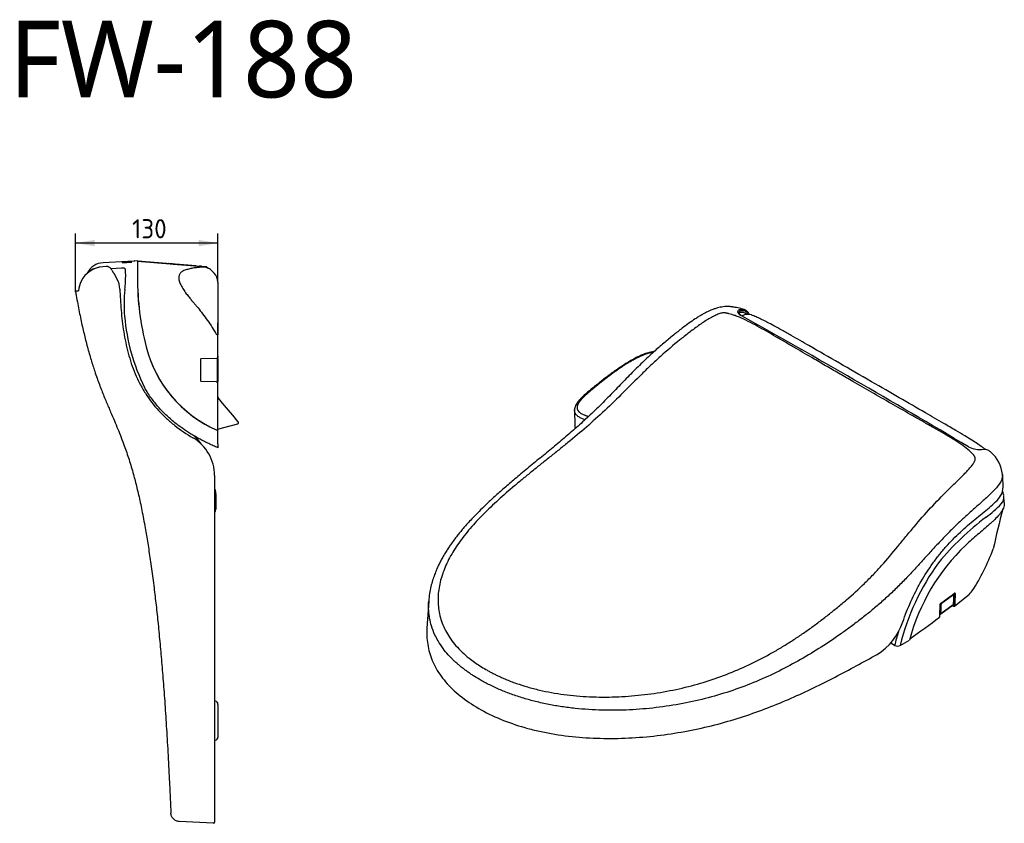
# Model space of a CAD drawing. Header units: millimetres. Extents: x 45 to 798, y 122 to 490.
# Tile 2 of 2: x 348 to 798, y 123 to 490. Entities that reach past the tile are written whole.
import ezdxf
from ezdxf.enums import TextEntityAlignment as Align

# ---------------------------------------------------------------- set-up
doc = ezdxf.new("R2010")
doc.units = ezdxf.units.MM
for name, color, linetype in [('A0138-0001-HK-FW', 7, 'Continuous'), ('A0138-0004-HK-FW', 7, 'Continuous'), ('A0138-0006-HK-FW', 7, 'Continuous'), ('A0138-0043-HK-FW', 7, 'Continuous'), ('A0138-0044-HK-FW', 7, 'Continuous'), ('A0138-0044HK-FW_', 7, 'Continuous'), ('A0138-0047-HK-FW', 7, 'Continuous'), ('A0138-0060-HK-FW', 7, 'Continuous'), ('G0138-0002-HK-FW', 7, 'Continuous'), ('預設設定', 7, 'Continuous')]:
    doc.layers.add(name, color=color, linetype=linetype)
doc.styles.add('SEACAD_Solid_Edge_ISO', font='seiso.ttf')
doc.dimstyles.new('ISO_(mm)', dxfattribs={"dimtxt": 17.5, "dimasz": 17.5, "dimexe": 8.75, "dimexo": 0, "dimgap": 4.375, "dimtad": 1, "dimdec": 0, "dimtxsty": 'SEACAD_Solid_Edge_ISO', "dimblk1": '_SE_FILLED', "dimblk2": '_SE_FILLED', "dimsah": 1, "dimcen": 8.75, "dimadec": 0, "dimazin": 0, "dimtfac": 0.5, "dimtmove": 0, "dimatfit": 3, "dimfxl": 1, "dimarcsym": 0})

# ---------------------------------------------------------------- blocks, each defined once
blk = doc.blocks.new('DMBLK8')
at = {"layer": '預設設定', "linetype": 'Continuous'}
for points in [[(379.68, 46.41), (362.18, 43.49), (379.68, 40.57)], [(474.68, 46.41), (474.68, 40.57), (492.18, 43.49)]]:
    blk.add_hatch(color=7, dxfattribs=at).paths.add_polyline_path(points)
at = {"layer": '預設設定', "color": 7, "linetype": 'Continuous'}
for p, q in [((362.18, -1.08), (362.18, 52.24)), ((492.18, 7.81), (492.18, 52.24)), ((492.18, 43.49), (362.18, 43.49))]:
    blk.add_line(p, q, dxfattribs=at)
at = {"layer": '預設設定', "color": 7, "linetype": 'Continuous', "style": 'SEACAD_Solid_Edge_ISO'}
blk.add_text('130', height=17.5, dxfattribs=at).set_placement((413.86, 65.36), align=Align.TOP_LEFT)
blk = doc.blocks.new('_SE_FILLED')
at = {"color": 0}
blk.add_line((0, 0), (-1, 0), dxfattribs=at)
blk.add_solid([(0, 0), (-1, -0.1665), (-1, 0.1665), (0, 0)], dxfattribs=at)
blk = doc.blocks.new('塊2')
at = {"layer": 'A0138-0001-HK-FW', "color": 7, "linetype": 'Continuous'}
for p, q in [((482.377, 21.518), (482.377, 21.52)), ((492.177, 3.189), (492.177, 2.403)), ((492.183, 7.813), (492.183, -40.477)), ((492.177, -59.445), (492.177, -61.204))]:
    blk.add_line(p, q, dxfattribs=at)
at = {"layer": 'A0138-0004-HK-FW', "color": 7, "linetype": 'Continuous'}
for p, q in [((472.386, 22.642), (418.696, 26.988)), ((418.696, 26.988), (482.18, 21.849)), ((451.203, 24.357), (475.395, 22.398)), ((469.822, 22.849), (469.565, 22.87)), ((475.897, 22.358), (475.395, 22.398)), ((476.924, 22.275), (475.897, 22.358)), ((482.18, 21.849), (477.436, 22.233)), ((479.469, 22.067), (479.464, 22.069)), ((481.069, 21.535), (481.214, 21.536)), ((481.214, 21.536), (481.643, 21.537)), ((481.643, 21.537), (482.18, 21.539)), ((482.18, 21.538), (482.18, 21.822)), ((482.18, 21.539), (482.18, 21.391)), ((482.18, 21.391), (482.18, 21.019)), ((492.177, -61.176), (492.177, -40.488)), ((476.681, -82.639), (476.681, -62.233)), ((476.976, -61.934), (491.195, -61.685)), ((491.685, -61.677), (491.195, -61.685)), ((491.702, -82.896), (491.702, -61.976)), ((492.177, -61.976), (491.702, -61.976)), ((492.177, -61.976), (492.177, -61.175)), ((492.177, -61.976), (492.177, -82.896)), ((490.715, -83.178), (476.976, -82.939)), ((488.883, -83.138), (488.657, -83.142)), ((490.715, -83.178), (491.684, -83.195)), ((491.702, -82.896), (492.177, -82.896)), ((492.177, -83.697), (492.177, -82.896)), ((492.177, -127.733), (492.177, -83.697)), ((496.44, -102.81), (492.645, -98.287)), ((488.105, -125.923), (488.1, -125.923)), ((492.26, -126.403), (494.279, -125.862)), ((494.279, -125.862), (497.535, -124.989)), ((497.535, -124.989), (510.295, -121.57)), ((492.168, -127.79), (492.177, -127.794)), ((492.177, -127.842), (492.177, -127.794)), ((1165.046, -288.298), (1177.681, -278.269)), ((1151.61, -297.639), (1152.075, -286.498)), ((1163.105, -287.542), (1164.317, -288.242)), ((1163.23, -287.452), (1164.216, -288.021))]:
    blk.add_line(p, q, dxfattribs=at)
for centre, radius, start, end in [((478.758, 10.577), 10.909, 46.963603, 69.079026), ((369.701, -105.43), 170.129, 45.60118, 46.781175), ((675.13, 12.042), 256.434, 179.999977, 194.30594), ((480.695, 7.904), 11.489, 359.548415, 45.569589), ((536.816, -23.229), 113.693, 194.305982, 246.060378), ((476.981, -62.233), 0.3, 91, 180), ((488.944, -50.567), 11.166, 268.527318, 269.741799), ((491.676, -61.175), 0.502, 270.999958, 359.917938), ((476.981, -82.639), 0.3, 180, 269), ((491.676, -83.697), 0.502, 0, 89), ((494.177, -97.002), 1.999, 180, 220), ((536.816, -23.229), 113.693, 246.060418, 246.875244), ((492.024, -127.844), 0.153, 0.729915, 20.673342), ((491.801, -124.8), 1.667, 283.190986, 285.96342), ((1869.621, -378.067), 684.028, 164.853961, 168.013107), ((1012.25, -165.716), 200.95, 327.297621, 339.526616), ((229.538, 989.627), 1574.359, 305.886383, 306.460548), ((259.642, 951.727), 1525.896, 305.812407, 306.404845), ((2554.02, -329.666), 1390.075, 177.814215, 178.275583), ((2546.042, -328.771), 1381.32, 177.837051, 178.300165), ((1167.866, -265.697), 15.953, 307.437348, 327.028074), ((2608.709, -353.64), 1458.278, 177.367928, 177.805808), ((1153.412, -286.798), 1.447, 129.353839, 175.0454), ((1153.033, -286.608), 0.96, 131.711031, 173.556546), ((1164.897, -287.344), 0.588, 236.700992, 283.329248), ((1164.927, -287.224), 0.7, 278.737896, 305.176562), ((-529.387, 1985.879), 2835.992, 305.671486, 306.343127), ((1150.677, -297.698), 0.916, 306.492629, 4.105517)]:
    blk.add_arc(centre, radius, start, end, dxfattribs=at)
for centre, major_axis, ratio, start_param, end_param in [((491.676, -61.977), (-0.009, -0.3), 0.0873146, 1.5758138, 3.1456967), ((491.676, -82.895), (-0.009, 0.3), 0.0873146, 3.1374886, 4.7073715), ((486.101, -111.485), (257.675, -307.086), 0.033668, 1.5149527, 1.5707963), ((1165.311, -276.437), (-0.501, 0.019), 0.6207503, 0.8087781, 2.5018384), ((1164.846, -276.18), (-0.298, 0.403), 0.6433748, 3.1221487, 3.8012087), ((1151.578, -286.477), (-0.501, 0.023), 0.5872895, 2.4951872, 3.1426627), ((1152.103, -285.483), (-0.294, 0.406), 0.638003, 3.1309487, 3.826399), ((1151.106, -297.618), (-0.501, 0.019), 0.5824907, 2.5010776, 3.1361363)]:
    blk.add_ellipse(centre, major_axis=major_axis, ratio=ratio, start_param=start_param, end_param=end_param, dxfattribs=at)
for points, knots in [([(451.203, 24.356), (451.032, 24.37), (450.778, 24.391), (450.44, 24.418), (450.11, 24.445), (449.783, 24.472), (449.464, 24.497), (448.705, 24.559), (447.859, 24.627), (447.186, 24.682), (446.894, 24.705), (446.674, 24.723), (446.642, 24.726), (446.621, 24.727)], [0, 0, 0, 0, 0.0776617, 0.1159223, 0.153747, 0.2281355, 0.2648111, 0.3012005, 0.5834038, 0.6873266, 0.790865, 0.8681716, 1, 1, 1, 1]), ([(481.061, 21.535), (480.279, 21.53), (478.351, 21.493), (475.134, 21.329), (471.313, 20.943), (468.143, 20.363), (465.654, 19.752), (463.814, 19.245), (462.007, 18.705), (460.566, 18.137), (459.488, 17.512), (458.727, 16.932), (458.019, 16.209), (457.385, 15.319), (456.872, 14.255), (456.528, 13.014), (456.402, 11.589), (456.544, 9.98), (457.01, 8.183), (457.797, 6.227), (458.825, 4.182), (460.426, 1.42), (462.689, -1.945), (465.255, -5.34), (467.64, -8.24), (469.877, -10.844), (471.971, -13.283), (474.691, -16.541), (478.194, -20.97), (482.758, -27.119), (487.052, -33.52), (489.684, -37.937), (490.979, -40.275)], [0, 0, 0, 0, 0.0428809, 0.1066889, 0.1704968, 0.2343048, 0.2662087, 0.2981127, 0.3300167, 0.3619206, 0.3778726, 0.3938246, 0.4097766, 0.4257286, 0.4416806, 0.4576325, 0.4735845, 0.4895365, 0.5054885, 0.5214405, 0.5373925, 0.5533444, 0.5852484, 0.6171524, 0.6490563, 0.6809603, 0.7128643, 0.7447683, 0.8085762, 0.8723841, 0.9361921, 1, 1, 1, 1]), ([(476.924, 22.275), (476.986, 22.27), (477.108, 22.26), (477.287, 22.245), (477.461, 22.231), (477.629, 22.218), (477.792, 22.204), (478.056, 22.183), (478.4, 22.155), (478.777, 22.125), (479.08, 22.1), (479.228, 22.088), (479.287, 22.083), (479.288, 22.083)], [0, 0, 0, 0, 0.0565951, 0.112603, 0.1681741, 0.2234625, 0.2786246, 0.3338175, 0.5008197, 0.6670877, 0.8324811, 0.9985481, 1, 1, 1, 1]), ([(482.18, 21.019), (482.18, 20.997), (482.234, 20.958), (482.409, 20.868), (482.528, 20.815), (482.654, 20.767)], [0, 0, 0, 0, 0.5, 0.5, 1, 1, 1, 1]), ([(492.157, -40.521), (492.158, -39.422), (492.16, -37.575), (492.162, -34.945), (492.165, -32.805), (492.167, -31.002), (492.168, -30.026), (492.169, -29.453)], [0, 0, 0, 0, 0.2500159, 0.4994538, 0.6666452, 0.8336118, 1, 1, 1, 1]), ([(510.295, -121.57), (510.456, -121.527), (510.608, -121.442), (510.788, -121.27), (510.842, -121.204), (510.93, -121.062), (510.966, -120.986), (511.017, -120.826), (511.032, -120.744), (511.041, -120.577), (511.035, -120.493), (511.003, -120.329), (510.977, -120.249), (510.905, -120.098), (510.86, -120.028), (510.806, -119.963)], [0, 0, 0, 0, 0.25, 0.25, 0.375, 0.375, 0.5, 0.5, 0.625, 0.625, 0.75, 0.75, 0.875, 0.875, 1, 1, 1, 1]), ([(1165.143, -276.585), (1165.147, -276.582), (1165.161, -276.571), (1165.164, -276.569), (1165.164, -276.57)], [0, 0, 0, 0, 0.236522, 1, 1, 1, 1]), ([(1165.706, -276.638), (1165.712, -276.473), (1165.666, -276.353), (1165.537, -276.282), (1165.484, -276.276), (1165.369, -276.302), (1165.306, -276.333), (1165.241, -276.381)], [0, 0, 0, 0, 0.5, 0.5, 0.75, 0.75, 1, 1, 1, 1]), ([(1164.216, -288.021), (1164.263, -288.049), (1164.308, -288.066), (1164.393, -288.076), (1164.432, -288.069), (1164.528, -288.014), (1164.567, -287.936), (1164.575, -287.835)], [0, 0, 0, 0, 0.25, 0.25, 0.5, 0.5, 1, 1, 1, 1]), ([(1164.216, -288.021), (1164.216, -288.125), (1164.254, -288.206), (1164.321, -288.244), (1164.324, -288.245), (1164.326, -288.247)], [0, 0, 0, 0, 0.9653742, 0.9653742, 1, 1, 1, 1]), ([(1164.328, -288.244), (1164.389, -288.278), (1164.517, -288.346), (1164.769, -288.377), (1165.005, -288.325), (1165.102, -288.243), (1165.141, -288.209)], [0, 0, 0, 0, 0.2256613, 0.5434244, 0.8385099, 1, 1, 1, 1]), ([(1151.501, -297.808), (1151.495, -297.966), (1151.462, -298.105), (1151.374, -298.277), (1151.339, -298.327), (1151.28, -298.39), (1151.26, -298.407), (1151.24, -298.424)], [0, 0, 0, 0, 0.581732, 0.581732, 0.8725981, 0.8725981, 1, 1, 1, 1])]:
    blk.add_open_spline(points, degree=3, knots=knots, dxfattribs=at)
for points in [[(479.447, 22.07), (479.458, 22.069), (479.461, 22.069), (479.464, 22.069)], [(1165.148, -288.22), (1165.26, -288.132), (1165.324, -287.982), (1165.33, -287.796)]]:
    blk.add_open_spline(points, degree=3, dxfattribs=at)
blk.add_rational_spline([(418.696, 12.249), (418.696, 12.231), (418.693, 12.212), (418.686, 12.193)], [1.00000000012, 0.966710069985, 0.939473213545, 0.918289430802], degree=3, dxfattribs=at)
at = {"layer": 'A0138-0006-HK-FW', "color": 7, "linetype": 'Continuous'}
for p, q in [((1164.327, -277.979), (1152.925, -286.257)), ((1164.369, -277.353), (1164.203, -277.257)), ((1164.393, -282.59), (1164.506, -278.078)), ((1164.501, -282.409), (1164.615, -277.894)), ((1152.478, -295.258), (1163.902, -286.964)), ((1152.728, -286.629), (1152.49, -291.231)), ((1152.575, -295.051), (1163.999, -286.757)), ((1164.196, -286.385), (1164.393, -282.59)), ((1164.304, -286.214), (1164.501, -282.414)), ((1152.49, -291.231), (1152.396, -294.952))]:
    blk.add_line(p, q, dxfattribs=at)
for centre, radius, start, end in [((1163.981, -277.865), 0.635, 357.382885, 58.161218), ((1163.242, -286.127), 1.066, 308.258285, 355.331181), ((1152.101, -294.763), 0.622, 241.559474, 307.292783)]:
    blk.add_arc(centre, radius, start, end, dxfattribs=at)
for centre, major_axis, ratio, start_param, end_param in [((1163.936, -277.782), (0.294, -0.405), 0.6390513, 0.6784432, 2.2925921), ((1164.318, -278.219), (-0.136, -0.268), 0.4852504, 2.3478447, 3.9011877), ((1164.115, -277.881), (-0.5, 0.013), 0.6130531, 2.4842729, 3.2831553), ((1152.337, -286.432), (0.499, -0.026), 0.5907284, 3.9568785, 5.6418652), ((1152.534, -286.06), (0.294, -0.405), 0.6390513, 0.6784432, 2.2925921), ((1152.916, -286.497), (0.136, 0.268), 0.4852504, 0.7595951, 2.3129381), ((1163.608, -286.56), (-0.294, 0.405), 0.6390513, 3.1415927, 3.8200358), ((1164.008, -286.517), (-0.136, -0.268), 0.4852504, 0.7595951, 2.3129381), ((1163.805, -286.188), (-0.499, 0.026), 0.5907284, 2.5002725, 3.1415927), ((1164.002, -282.392), (-0.5, 0.019), 0.6020084, 2.4922727, 3.1495925), ((1152.005, -294.754), (-0.5, 0.013), 0.6130531, 0.8008088, 2.4842729), ((1152.099, -291.034), (-0.5, 0.019), 0.6020084, 0.8088086, 2.4922727), ((1152.584, -294.811), (0.136, 0.268), 0.4852504, 2.3478447, 3.9011877), ((1152.184, -294.853), (-0.294, 0.405), 0.6390513, 3.1409511, 3.8200358)]:
    blk.add_ellipse(centre, major_axis=major_axis, ratio=ratio, start_param=start_param, end_param=end_param, dxfattribs=at)
blk.add_open_spline([(1164.151, -277.294), (1164.212, -277.287), (1164.269, -277.296), (1164.319, -277.324), (1164.321, -277.326), (1164.324, -277.327)], degree=3, knots=[0, 0, 0, 0, 0.949152, 0.949152, 1, 1, 1, 1], dxfattribs=at)
at = {"layer": 'A0138-0043-HK-FW', "color": 7, "linetype": 'Continuous'}
for p, q in [((415.677, 27.048), (404.197, 26.447)), ((415.677, 27.048), (415.677, 27.159)), ((416.36, 27.084), (415.677, 27.048)), ((415.867, 27.359), (416.353, 27.384)), ((416.353, 27.384), (418.677, 27.506)), ((418.677, 27.206), (416.36, 27.084)), ((418.677, 27.506), (418.677, 27.306)), ((418.677, 27.206), (418.677, 27.306)), ((418.677, 27.206), (418.677, 12.058)), ((404.197, 26.447), (387.26, 25.559)), ((404.209, 20.63), (394.497, 20.107)), ((404.33, 20.626), (404.209, 20.63)), ((492.177, -139.816), (492.177, -127.933)), ((492.177, -139.816), (492.177, -143.51)), ((1210.593, -193.691), (1210.202, -187.605)), ((1110.448, -324.197), (1106.934, -322.147)), ((1115.492, -324.093), (1124.036, -319.226))]:
    blk.add_line(p, q, dxfattribs=at)
for centre, radius, start, end in [((415.877, 27.159), 0.2, 93, 180), ((388.149, 8.582), 17, 93, 154.441969), ((290.244, 11.731), 117.74, 1.502446, 3.709476), ((297.402, 13.793), 110.548, 353.403942, 0.531122), ((675.177, 12.058), 256.5, 180, 194.306066), ((526.439, -12.509), 119.994, 173.490412, 185.145939), ((589.408, -7.483), 183.162, 184.945072, 206.198928), ((975.202, -29.655), 7.769, 113.314612, 121.752192), ((976.265, -31.451), 9.842, 70.541438, 114.879224), ((536.827, -23.223), 113.722, 194.306066, 246.882255), ((1200.048, -188.125), 10.191, 318.983056, 4.629447), ((1196.517, -188.483), 13.687, 6.569194, 24.160938), ((1144.888, -136.731), 85.578, 304.989964, 317.257625), ((1349.47, -411.667), 257.171, 127.206761, 140.636341), ((1303.786, -367.118), 186.021, 133.756078, 165.080698), ((1322.834, -374.635), 213.413, 143.788944, 166.300481), ((1325.219, -375.946), 220.918, 163.066857, 166.452715), ((1112.868, -319.178), 5.572, 244.262313, 298.102131)]:
    blk.add_arc(centre, radius, start, end, dxfattribs=at)
for points, knots in [([(407.737, 19.348), (407.735, 19.379), (407.731, 19.439), (407.714, 19.525), (407.688, 19.607), (407.655, 19.685), (407.616, 19.759), (407.571, 19.828), (407.521, 19.892), (407.403, 20.024), (407.173, 20.204), (406.819, 20.37), (406.49, 20.477), (406.216, 20.543), (405.926, 20.595), (405.622, 20.632), (405.308, 20.654), (404.985, 20.66), (404.658, 20.653), (404.439, 20.635), (404.33, 20.626)], [0, 0, 0, 0, 0.037092, 0.0729491, 0.1075737, 0.1409683, 0.1731356, 0.2040788, 0.2338013, 0.2623071, 0.3909799, 0.5126882, 0.5761744, 0.6387063, 0.7003886, 0.7613302, 0.8216441, 0.8814469, 0.9408583, 1, 1, 1, 1]), ([(404.718, 25.688), (404.752, 25.725), (405.052, 25.806), (406.096, 25.934), (407.603, 26.056), (409.33, 26.159), (411.019, 26.226), (412.417, 26.247), (413.29, 26.21), (413.532, 26.119), (413.079, 25.982), (412.035, 25.824), (410.529, 25.675), (408.803, 25.564), (407.115, 25.512), (405.717, 25.521), (404.94, 25.578), (404.746, 25.63), (404.72, 25.654)], [0, 0, 0, 0, 0.06394309, 0.12770837, 0.19129051, 0.2548113, 0.31838112, 0.38210112, 0.44593423, 0.51007183, 0.57416721, 0.63803643, 0.70168612, 0.76517303, 0.82868173, 0.89241091, 0.95637781, 1, 1, 1, 1]), ([(1089.231, -83.194), (1068.323, -71.101), (1046.077, -58.265), (1018.557, -42.375), (1007.941, -36.329), (1000.512, -32.234), (994.489, -29.079), (989.408, -26.512), (985.038, -24.46), (981.652, -22.969), (979.913, -22.309), (979.524, -22.161)], [0, 0, 0, 0, 0.531977, 0.6816786, 0.7611044, 0.8260886, 0.8822194, 0.9204174, 0.957273, 0.991823, 1, 1, 1, 1]), ([(492.177, -143.51), (490.78, -142.911), (487.997, -141.716), (483.887, -139.816), (479.849, -137.842), (475.891, -135.785), (472.014, -133.643), (468.224, -131.415), (464.522, -129.097), (460.914, -126.689), (457.401, -124.186), (452.237, -120.254), (445.53, -114.503), (439.238, -107.996), (434.623, -102.481), (431.395, -98.235), (428.13, -93.504), (426.101, -90.093), (425.051, -88.327)], [0, 0, 0, 0, 0.0515312, 0.1026894, 0.1534705, 0.2038749, 0.253908, 0.3035804, 0.3529085, 0.4019143, 0.4506261, 0.4990782, 0.6219041, 0.749674, 0.8053216, 0.865544, 0.9303919, 1, 1, 1, 1]), ([(1193.047, -144.902), (1192.244, -144.282), (1189.949, -142.587), (1186, -139.846), (1180.653, -136.404), (1174.055, -132.307), (1165.4, -127.178), (1153.422, -120.245), (1127.494, -105.206), (1107.367, -93.605), (1089.266, -83.168)], [0, 0, 0, 0, 0.0250878, 0.0689286, 0.1197079, 0.1831536, 0.2625626, 0.3683785, 0.5281159, 1, 1, 1, 1]), ([(1210.597, -194.985), (1210.501, -196.611), (1210.023, -198.207), (1208.851, -200.59), (1208.384, -201.382), (1207.32, -202.967), (1206.731, -203.748), (1204.831, -206.067), (1203.39, -207.584), (1201.069, -209.858), (1200.269, -210.615), (1198.625, -212.131), (1197.782, -212.892), (1195.208, -215.176), (1193.438, -216.702), (1189.844, -219.785), (1188.02, -221.342), (1184.349, -224.506), (1182.504, -226.113), (1178.815, -229.387), (1176.972, -231.055), (1175.136, -232.757)], [0, 0, 0, 0, 0.125, 0.125, 0.1875, 0.1875, 0.25, 0.25, 0.375, 0.375, 0.4375, 0.4375, 0.5, 0.5, 0.625, 0.625, 0.75, 0.75, 0.875, 0.875, 1, 1, 1, 1]), ([(1210.593, -193.692), (1210.597, -193.751), (1210.6, -193.81), (1210.603, -193.868), (1210.621, -194.243), (1210.619, -194.615), (1210.597, -194.985)], [0, 0, 0, 0, 0.1352583, 0.1352583, 0.1352583, 1, 1, 1, 1])]:
    blk.add_open_spline(points, degree=3, knots=knots, dxfattribs=at)
blk.add_open_spline([(404.712, 25.68), (404.713, 25.682), (404.715, 25.685), (404.718, 25.688)], degree=3, dxfattribs=at)
at = {"layer": 'A0138-0044-HK-FW', "color": 7, "linetype": 'Continuous'}
for p, q in [((490.177, -185.697), (490.177, -184.084)), ((490.177, -185.697), (490.177, -189.492)), ((490.177, -189.492), (490.177, -194.392)), ((490.177, -194.392), (490.177, -198.187)), ((490.177, -199.801), (490.177, -198.187)), ((489.177, -428.221), (489.489, -428.215))]:
    blk.add_line(p, q, dxfattribs=at)
for centre, radius, start, end in [((432.221, -171.991), 54.962, 35.054992, 45.17896), ((485.177, -184.084), 5, 0, 36.706988), ((485.177, -199.801), 5, 323.155119, 360)]:
    blk.add_arc(centre, radius, start, end, dxfattribs=at)
at = {"layer": 'A0138-0044HK-FW_', "color": 7, "linetype": 'Continuous'}
for p, q in [((490.177, -185.697), (490.177, -184.084)), ((490.177, -185.697), (490.177, -189.492)), ((490.177, -189.492), (490.177, -194.392)), ((490.177, -194.392), (490.177, -198.187)), ((490.177, -198.187), (490.177, -199.801)), ((489.177, -428.221), (489.489, -428.215))]:
    blk.add_line(p, q, dxfattribs=at)
for centre, radius, start, end in [((432.278, -171.963), 54.904, 35.065075, 45.201657), ((485.177, -184.084), 5, 0, 36.706988), ((485.177, -199.801), 5, 323.155119, 360)]:
    blk.add_arc(centre, radius, start, end, dxfattribs=at)
at = {"layer": 'A0138-0047-HK-FW', "color": 7, "linetype": 'Continuous'}
for p, q in [((390.216, 22.096), (387.005, 21.926)), ((390.217, 22.072), (387.005, 21.901)), ((394.667, 19.898), (394.55, 20.082)), ((395.055, 19.279), (394.943, 19.474)), ((395.404, 18.675), (395.055, 19.279)), ((395.304, 18.847), (396.545, 16.698)), ((396.545, 16.698), (396.945, 16.006)), ((396.975, 15.953), (399.964, 10.776)), ((399.981, 10.747), (399.964, 10.776)), ((489.177, -168.942), (489.177, -485.731)), ((1209.495, -176.598), (1208.94, -167.958)), ((1209.525, -177.473), (1209.49, -176.523)), ((684.753, -283.752), (683.165, -308.475)), ((488.125, -486.73), (456.797, -485.088))]:
    blk.add_line(p, q, dxfattribs=at)
for centre, radius, start, end in [((388.254, -1.07), 23.006, 93.110279, 155.189082), ((388.48, -1.332), 23.321, 93.62918, 154.823234), ((345.229, 19.109), 41.871, 3.823857, 3.857034), ((390.502, 17.054), 5.047, 62.489417, 93.248836), ((348.38, 19.277), 41.931, 3.821622, 3.854612), ((390.532, 17.044), 5.037, 37.091297, 93.592017), ((390.746, 17.05), 4.846, 30.004736, 35.981713), ((395.629, 16.169), 1.058, 30.004566, 33.465182), ((226.986, -82.188), 196.286, 29.999492, 30.267292), ((382.644, 0.776), 20, 2.056989, 29.905405), ((392.982, -3.424), 28.285, 154.881529, 173.053734), ((383.419, 0.911), 17.791, 154.425367, 158.721718), ((363.222, 86.606), 86.625, 270.007583, 271.113082), ((-2240.22, -5811.548), 6619.306, 59.95527, 60.9883379), ((-2361.132, -6039.917), 6877.535, 59.0319649, 60.0358541), ((449.177, -168.942), 40, 0, 59.671423), ((1188.684, -118.64), 26.459, 245.640775, 276.248773), ((1178.279, -170.982), 30.813, 5.814271, 49.366395), ((1193.071, -179.125), 16.472, 329.670058, 359.215452), ((1186.73, -178.536), 22.82, 358.334201, 2.668119), ((1065.11, -285.205), 55.567, 301.830839, 341.66314), ((488.177, -485.731), 1, 267, 360)]:
    blk.add_arc(centre, radius, start, end, dxfattribs=at)
blk.add_ellipse((368.273, 8.173), major_axis=(0.907, -0.421), ratio=0.0474902, start_param=3.1411366, end_param=3.2810472, dxfattribs=at)
for points, knots in [([(402.631, 1.494), (402.742, -1.596), (402.884, -4.783), (403.254, -11.261), (403.482, -14.555), (404.325, -24.489), (405.09, -31.088), (407.186, -44.158), (408.517, -50.63), (411.944, -63.393), (414.04, -69.686), (417.945, -78.946), (419.378, -82.01), (422.466, -87.948), (424.126, -90.838), (429.462, -99.261), (433.497, -104.546), (440.276, -111.972), (442.663, -114.37), (447.59, -118.923), (450.137, -121.089), (458.01, -127.287), (463.566, -131.017), (469.376, -134.416)], [0, 0, 0, 0, 0.0625, 0.0625, 0.125, 0.125, 0.25, 0.25, 0.375, 0.375, 0.5, 0.5, 0.5625, 0.5625, 0.625, 0.625, 0.75, 0.75, 0.8125, 0.8125, 0.875, 0.875, 1, 1, 1, 1]), ([(362.183, -1.084), (362.174, -0.943), (362.194, -0.801), (362.293, -0.537), (362.37, -0.416), (362.568, -0.215), (362.688, -0.136), (362.95, -0.034), (363.092, -0.012), (363.233, -0.019)], [0, 0, 0, 0, 0.25, 0.25, 0.5, 0.5, 0.75, 0.75, 1, 1, 1, 1]), ([(362.183, -1.084), (362.391, -2.329), (362.968, -5.769), (364.107, -12.022), (365.497, -19.24), (366.925, -26.187), (368.369, -32.798), (369.834, -39.107), (371.36, -45.311), (372.95, -51.406), (374.607, -57.387), (376.273, -63.071), (377.946, -68.474), (379.766, -74.055), (381.74, -79.786), (383.873, -85.644), (385.993, -91.184), (388.093, -96.445), (390.166, -101.467), (392.205, -106.287), (394.681, -112.058), (397.57, -118.772), (400.787, -126.486), (403.843, -134.145), (406.538, -141.312), (408.92, -148.058), (411.033, -154.434), (413.079, -161.053), (414.945, -167.549), (416.654, -173.93), (418.227, -180.2), (419.774, -186.787), (421.299, -193.724), (422.807, -201.047), (424.301, -208.789), (425.673, -216.353), (426.935, -223.703), (428.098, -230.798), (429.261, -238.229), (430.42, -246.015), (431.575, -254.174), (432.724, -262.725), (433.796, -271.15), (434.796, -279.421), (435.729, -287.505), (436.653, -295.908), (437.568, -304.64), (438.472, -313.712), (439.346, -322.945), (440.191, -332.336), (441.008, -341.882), (441.813, -351.766), (442.603, -361.999), (443.379, -372.59), (444.14, -383.547), (444.884, -394.879), (445.611, -406.596), (446.32, -418.708), (447.006, -431.137), (447.67, -443.923), (448.304, -456.931), (448.835, -468.432), (449.107, -474.835), (449.217, -477.421)], [0, 0, 0, 0, 0.0070662, 0.0229345, 0.0381104, 0.0526234, 0.066503, 0.0797786, 0.0924793, 0.1058209, 0.1185406, 0.1306765, 0.1422662, 0.1533471, 0.1668008, 0.1795618, 0.1917037, 0.203299, 0.2144182, 0.225131, 0.2355058, 0.253052, 0.2701062, 0.2869325, 0.3037866, 0.3172174, 0.3309524, 0.34512, 0.3598495, 0.3725391, 0.3857746, 0.3996295, 0.4141772, 0.429491, 0.4456442, 0.4627096, 0.4768055, 0.4915448, 0.5069646, 0.5231031, 0.5399986, 0.5576895, 0.5762144, 0.5922807, 0.6089725, 0.626312, 0.6443212, 0.6630225, 0.6824382, 0.7014186, 0.7210725, 0.7414184, 0.7624752, 0.7842615, 0.8067959, 0.8300971, 0.8541838, 0.8790747, 0.9047884, 0.930862, 0.957765, 0.9855152, 1, 1, 1, 1]), ([(972.957, -17.313), (972.827, -17.272), (972.576, -17.191), (971.978, -17.003), (971.053, -16.722), (969.449, -16.265), (967.329, -15.73), (965.056, -15.26), (963.32, -14.966), (962.146, -14.796), (961.246, -14.682), (960.129, -14.574), (958.524, -14.49), (956.385, -14.5), (953.785, -14.702), (951.141, -15.127), (948.385, -15.787), (945.811, -16.596), (943.133, -17.614), (940.752, -18.658), (938.672, -19.67), (937.029, -20.522), (935.592, -21.301), (933.669, -22.388), (931.194, -23.868), (927.261, -26.379), (922.236, -29.857), (915.594, -34.813), (908.017, -40.835), (899.387, -48.01), (889.935, -56.282), (879.824, -65.693), (869.183, -76.264), (858.258, -87.625), (846.862, -99.397), (835.389, -110.738), (823.946, -121.362), (812.667, -131.279), (801.173, -140.977), (789.49, -150.572), (777.738, -160.187), (766.526, -169.475), (756.257, -178.2), (747.247, -186.123), (739.319, -193.393), (732.414, -200.032), (726.783, -205.731), (722.239, -210.558), (718.614, -214.58), (715.498, -218.191), (712.691, -221.581), (709.914, -225.081), (706.937, -229.028), (704.16, -232.955), (701.678, -236.701), (699.561, -240.095), (697.512, -243.608), (695.548, -247.24), (693.661, -251.041), (691.829, -255.111), (690.009, -259.666), (688.26, -264.784), (686.683, -270.513), (685.372, -277.031), (684.98, -281.179), (684.753, -283.751)], [0, 0, 0, 0, 0.0008375, 0.0019047, 0.0040751, 0.0073197, 0.0128829, 0.0183319, 0.022209, 0.0240686, 0.0258538, 0.0279815, 0.0312458, 0.0360786, 0.0414281, 0.0474698, 0.0526969, 0.0591293, 0.0644617, 0.0709089, 0.0757766, 0.0793409, 0.0827438, 0.0862825, 0.0936435, 0.1015901, 0.1171595, 0.1344481, 0.1572757, 0.1822335, 0.2094438, 0.2406068, 0.2729441, 0.3067913, 0.3422548, 0.3789938, 0.4125216, 0.4466397, 0.4814127, 0.516897, 0.5531949, 0.5901054, 0.6229913, 0.6532431, 0.6809007, 0.7060122, 0.7286148, 0.7451349, 0.7600278, 0.7732973, 0.784951, 0.7970596, 0.811257, 0.8275708, 0.8392346, 0.8513021, 0.8637436, 0.8765633, 0.8897668, 0.9039441, 0.9192424, 0.9364639, 0.9556444, 0.9768404, 1, 1, 1, 1]), ([(970.062, -22.826), (969.603, -22.575), (969.194, -22.294), (968.495, -21.699), (968.202, -21.384), (967.847, -20.892), (967.744, -20.726), (967.57, -20.397), (967.498, -20.234), (967.329, -19.748), (967.275, -19.431), (967.289, -18.824), (967.358, -18.54), (967.603, -18.039), (967.779, -17.82), (968.12, -17.543), (968.246, -17.459), (968.522, -17.31), (968.671, -17.246), (969.146, -17.084), (969.502, -17.015), (969.895, -16.984)], [0, 0, 0, 0, 0.125, 0.125, 0.25, 0.25, 0.3125, 0.3125, 0.375, 0.375, 0.5, 0.5, 0.625, 0.625, 0.75, 0.75, 0.8125, 0.8125, 0.875, 0.875, 1, 1, 1, 1]), ([(969.895, -16.984), (970.527, -16.936), (971.14, -16.953), (972.201, -17.1), (972.66, -17.209), (973.1, -17.361)], [0, 0, 0, 0, 0.5489234, 0.5489234, 1, 1, 1, 1]), ([(977.799, -21.679), (977.632, -21.351), (977.162, -20.535), (976.257, -19.382), (975.044, -18.343), (973.943, -17.675), (973.295, -17.48), (973.095, -17.421)], [0, 0, 0, 0, 0.1579847, 0.4101602, 0.6615444, 0.9108241, 1, 1, 1, 1]), ([(1072.15, -82.898), (1068.293, -80.669), (1060.504, -76.168), (1048.753, -69.352), (1035.008, -61.36), (1022.286, -53.941), (1012.101, -47.991), (1006.301, -44.598), (1000.563, -41.243), (993.486, -37.136), (985.087, -32.411), (976.876, -28.08), (970.147, -24.907), (965.065, -22.884), (961.898, -21.792), (959.624, -21.161), (958.196, -20.833), (957.455, -20.675), (956.882, -20.551), (956.377, -20.447), (955.785, -20.347), (954.967, -20.281), (953.836, -20.286), (952.409, -20.488), (950.758, -20.933), (948.283, -21.817), (944.898, -23.386), (940.756, -25.683), (936.426, -28.389), (932.072, -31.35), (927.656, -34.537), (922.98, -38.07), (918.502, -41.581), (909.546, -48.777), (899.405, -57.39), (887.849, -68.005), (876.483, -78.955), (862.563, -93.081), (845.759, -109.543), (828.822, -124.785), (814.727, -136.55), (803.509, -145.61), (795.159, -152.277), (786.907, -158.864), (778.781, -165.4), (770.815, -171.901), (760.486, -180.512), (748.17, -191.228), (734.559, -204.148), (722.369, -217.231), (711.909, -230.534), (703.511, -244.045), (697.402, -257.722), (693.756, -271.499), (692.838, -285.271), (694.929, -298.884), (699.416, -309.89), (704.711, -318.338), (709.509, -324.435), (715.154, -330.303), (720.904, -335.284), (726.46, -339.454), (731.561, -342.914), (735.23, -345.096), (737.074, -346.192)], [0, 0, 0, 0, 0.0221975, 0.0448265, 0.0678872, 0.1018324, 0.1188058, 0.1272866, 0.1357134, 0.1523406, 0.1685543, 0.1841039, 0.1984796, 0.2048337, 0.2101, 0.214084, 0.2155449, 0.2166364, 0.2174421, 0.2181507, 0.2189181, 0.2200593, 0.221622, 0.2235881, 0.225881, 0.2285751, 0.2344305, 0.2415596, 0.2489014, 0.2566347, 0.2646445, 0.2728613, 0.2824312, 0.2896341, 0.3231118, 0.3399052, 0.3564794, 0.3897757, 0.422953, 0.4557822, 0.4884886, 0.5048237, 0.5211257, 0.537406, 0.5536682, 0.5699232, 0.5861403, 0.6183313, 0.6502889, 0.6821671, 0.714193, 0.7461076, 0.7778675, 0.809787, 0.841647, 0.8732806, 0.9050646, 0.9207574, 0.9364578, 0.9521827, 0.9680105, 0.9785869, 0.9892402, 1, 1, 1, 1]), ([(970.446, -18.331), (970.105, -18.336), (969.797, -18.378), (969.388, -18.495), (969.26, -18.543), (969.024, -18.659), (968.916, -18.726), (968.629, -18.952), (968.483, -19.135), (968.303, -19.534), (968.257, -19.743), (968.252, -19.968)], [0, 0, 0, 0, 0.2583233, 0.2583233, 0.387485, 0.387485, 0.5166467, 0.5166467, 0.77497, 0.77497, 1, 1, 1, 1]), ([(970.6, -22.75), (970.588, -22.745), (970.195, -22.569), (969.557, -22.089), (968.824, -21.388), (968.4, -20.7), (968.244, -20.188), (968.264, -20.023), (968.271, -19.972)], [0, 0, 0, 0, 0.0062159, 0.2325372, 0.4593, 0.6863625, 0.9156948, 1, 1, 1, 1]), ([(968.384, -20.527), (968.423, -20.458), (968.468, -20.392), (968.592, -20.242), (968.676, -20.161), (968.962, -19.946), (969.195, -19.836), (969.604, -19.724), (969.751, -19.696), (970.059, -19.659), (970.221, -19.649), (970.391, -19.649)], [0, 0, 0, 0, 0.1214495, 0.1214495, 0.2971596, 0.2971596, 0.6485798, 0.6485798, 0.8242899, 0.8242899, 1, 1, 1, 1]), ([(970.391, -19.649), (970.934, -19.63), (971.466, -19.667), (972.472, -19.848), (972.95, -19.993), (973.629, -20.289), (973.85, -20.402), (974.277, -20.653), (974.486, -20.793), (974.958, -21.154), (975.215, -21.384), (975.455, -21.636)], [0, 0, 0, 0, 0.2717331, 0.2717331, 0.5434662, 0.5434662, 0.6793328, 0.6793328, 0.8151994, 0.8151994, 1, 1, 1, 1]), ([(977.149, -21.611), (977.102, -21.538), (977.054, -21.466), (976.837, -21.153), (976.658, -20.921), (976.093, -20.27), (975.68, -19.893), (975.008, -19.413), (974.775, -19.268), (974.296, -19.009), (974.05, -18.894), (973.292, -18.597), (972.759, -18.459), (971.92, -18.342), (971.634, -18.318), (971.047, -18.301), (970.748, -18.309), (970.446, -18.331)], [0, 0, 0, 0, 0.0312752, 0.0312752, 0.1389113, 0.1389113, 0.3541835, 0.3541835, 0.4618196, 0.4618196, 0.5694556, 0.5694556, 0.7847278, 0.7847278, 0.8923639, 0.8923639, 1, 1, 1, 1]), ([(737.074, -346.192), (738.021, -346.731), (739.909, -347.805), (742.824, -349.358), (745.788, -350.863), (748.808, -352.315), (751.882, -353.716), (757.12, -355.975), (764.736, -358.905), (775.056, -362.206), (785.816, -365.012), (800.64, -368.068), (819.921, -370.606), (843.552, -371.648), (867.292, -370.813), (890.762, -368.234), (913.684, -364.01), (935.808, -358.178), (957.009, -350.842), (977.295, -342.125), (993.426, -333.831), (1005.868, -326.667), (1014.984, -321.045), (1023.91, -315.183), (1032.671, -309.087), (1041.289, -302.764), (1049.789, -296.222), (1058.195, -289.456), (1069.317, -280.1), (1080.321, -270.155), (1090.917, -259.529), (1101.231, -248.392), (1111.037, -236.667), (1120.789, -224.645), (1130.615, -212.723), (1143.224, -198.369), (1154.861, -186.362), (1162.682, -178.69), (1166.528, -174.95), (1170.253, -171.316), (1173.786, -167.798), (1177.031, -164.415), (1179.904, -161.162), (1182.197, -158.173), (1183.555, -155.838), (1184.087, -154.222), (1184.155, -153.232), (1183.98, -152.469), (1183.739, -151.909), (1183.487, -151.52), (1183.248, -151.192), (1182.98, -150.843), (1182.438, -150.124), (1181.433, -148.906), (1178.806, -146.282), (1174.099, -142.516), (1167.195, -137.81), (1159.347, -132.946), (1150.986, -128.033), (1143.8, -123.922), (1137.962, -120.598), (1132.077, -117.247), (1121.78, -111.377), (1107.03, -102.949), (1089.498, -92.899), (1077.878, -86.2), (1072.15, -82.898)], [0, 0, 0, 0, 0.005402, 0.0107736, 0.0161182, 0.0214396, 0.0267416, 0.0320277, 0.0480019, 0.0638765, 0.0799141, 0.0959347, 0.1278143, 0.1600141, 0.1920374, 0.2241755, 0.2565026, 0.288558, 0.3206672, 0.3530919, 0.3855615, 0.4017708, 0.4179874, 0.4342266, 0.4505008, 0.466821, 0.4831943, 0.4996262, 0.5161302, 0.5492868, 0.5662621, 0.5824426, 0.6155737, 0.6319802, 0.6487622, 0.681993, 0.7152634, 0.7235843, 0.7317959, 0.739836, 0.747647, 0.7551228, 0.7621304, 0.7687614, 0.7740482, 0.7763507, 0.7783188, 0.7798714, 0.7810099, 0.7818934, 0.7825103, 0.7832988, 0.7843519, 0.7875623, 0.7920468, 0.8043438, 0.8188069, 0.8342377, 0.8502448, 0.8666276, 0.8749246, 0.8832627, 0.8999405, 0.933295, 0.9671206, 1, 1, 1, 1]), ([(1198.343, -147.587), (1198.199, -147.441), (1198.05, -147.3), (1197.657, -146.953), (1197.405, -146.755), (1196.624, -146.208), (1196.069, -145.905), (1194.893, -145.42), (1194.272, -145.238), (1193.29, -145.056), (1192.954, -145.011), (1192.268, -144.953), (1191.919, -144.939), (1191.564, -144.942)], [0, 0, 0, 0, 0.0839724, 0.0839724, 0.2148334, 0.2148334, 0.4765556, 0.4765556, 0.7382778, 0.7382778, 0.8691389, 0.8691389, 1, 1, 1, 1]), ([(1208.933, -167.86), (1208.945, -168.019), (1209.01, -169.304), (1208.699, -171.565), (1207.164, -175.186), (1204.511, -178.966), (1200.893, -182.971), (1197.161, -186.641), (1192.145, -191.252), (1185.573, -197.016), (1178.954, -202.874), (1173.681, -207.712), (1168.57, -212.496), (1162.235, -218.619), (1154.699, -226.241), (1147.186, -234.188), (1140.911, -241.074), (1135.799, -246.742), (1131.857, -251.095), (1127.836, -255.487), (1122.349, -261.383), (1115.318, -268.682), (1106.647, -277.122), (1097.786, -285.154), (1088.831, -292.742), (1079.843, -299.918), (1070.847, -306.751), (1058.829, -315.458), (1037.491, -329.874), (1005.396, -348.307), (970.31, -363.155), (940.323, -372.269), (916.951, -377.584), (892.826, -381.291), (868.194, -383.337), (843.317, -383.636), (822.654, -382.322), (806.416, -380.265), (794.301, -378.186), (782.629, -375.605), (771.211, -372.477), (760.541, -368.943), (751.935, -365.553), (745.42, -362.662), (740.603, -360.345), (736.005, -357.971), (733.095, -356.324), (731.651, -355.508)], [0, 0, 0, 0, 0.0013237, 0.0107065, 0.0186909, 0.0314981, 0.0425644, 0.0529875, 0.0631986, 0.0825571, 0.1026935, 0.1122951, 0.1218632, 0.1409208, 0.1599444, 0.1790892, 0.1986035, 0.2086119, 0.2188239, 0.2291654, 0.2396293, 0.2608672, 0.2823164, 0.3037531, 0.3250214, 0.3460101, 0.3667699, 0.387379, 0.4283636, 0.5100879, 0.5921659, 0.6329251, 0.6736465, 0.7146591, 0.755411, 0.7960562, 0.8370069, 0.8573569, 0.8776703, 0.8989853, 0.9185941, 0.9395878, 0.9592377, 0.9696672, 0.9799359, 0.9900464, 1, 1, 1, 1]), ([(1117.856, -302.686), (1120.081, -296.386), (1122.55, -290.162), (1126.692, -280.962), (1128.145, -277.918), (1131.211, -271.879), (1132.831, -268.873), (1137.863, -260.078), (1141.463, -254.479), (1147.22, -246.471), (1149.198, -243.866), (1153.269, -238.782), (1155.372, -236.292), (1161.73, -229.122), (1166.058, -224.713), (1174.84, -216.452), (1179.313, -212.61), (1188.25, -205.285), (1192.717, -201.803), (1198.932, -196.523), (1200.904, -194.764), (1204.461, -191.185), (1206.051, -189.363), (1207.288, -187.443)], [0, 0, 0, 0, 0.125, 0.125, 0.1875, 0.1875, 0.25, 0.25, 0.375, 0.375, 0.4375, 0.4375, 0.5, 0.5, 0.625, 0.625, 0.75, 0.75, 0.875, 0.875, 0.9375, 0.9375, 1, 1, 1, 1]), ([(731.651, -355.508), (730.671, -354.933), (728.695, -353.777), (725.812, -351.979), (722.968, -350.118), (720.178, -348.19), (717.446, -346.196), (714.78, -344.133), (712.184, -342.001), (709.667, -339.8), (707.234, -337.53), (704.891, -335.189), (701.627, -331.684), (697.511, -326.656), (693.509, -320.581), (689.93, -313.72), (686.436, -304.596), (684.558, -294.193), (684.565, -286.564), (684.762, -283.603)], [0, 0, 0, 0, 0.0302853, 0.0609844, 0.0920956, 0.123619, 0.1555565, 0.1879119, 0.2206909, 0.2539009, 0.2875509, 0.3216517, 0.3562154, 0.4382913, 0.5324775, 0.6029593, 0.7108021, 0.8877747, 1, 1, 1, 1]), ([(683.164, -308.478), (683.051, -310.244), (683.005, -312.011), (683.062, -316.276), (683.234, -318.775), (683.877, -323.78), (684.35, -326.297), (686.238, -333.783), (688.107, -338.672), (691.887, -345.842), (693.31, -348.205), (696.498, -352.874), (698.269, -355.188), (707.949, -366.519), (718.093, -374.6), (730.49, -381.757)], [0, 0, 0, 0, 0.0662293, 0.0662293, 0.1596064, 0.1596064, 0.2529834, 0.2529834, 0.4397376, 0.4397376, 0.5331147, 0.5331147, 0.6264917, 0.6264917, 1, 1, 1, 1]), ([(730.49, -381.757), (736.692, -385.338), (743.395, -388.637), (757.444, -394.472), (764.818, -397.029), (776.401, -400.33), (780.349, -401.341), (788.419, -403.184), (792.56, -404.019), (805.099, -406.228), (813.548, -407.299), (830.602, -408.741), (839.208, -409.111), (856.563, -409.205), (865.331, -408.925), (882.647, -407.779), (891.26, -406.913), (908.273, -404.647), (916.644, -403.253), (933.128, -399.97), (941.247, -398.076), (957.086, -393.882), (964.829, -391.577), (980.007, -386.606), (987.43, -383.944), (1001.915, -378.354), (1008.992, -375.422), (1029.817, -366.293), (1043.152, -359.765), (1062.632, -349.668), (1069.042, -346.25), (1081.781, -339.365), (1088.116, -335.9), (1094.417, -332.415)], [0, 0, 0, 0, 0.0625, 0.0625, 0.125, 0.125, 0.15625, 0.15625, 0.1875, 0.1875, 0.25, 0.25, 0.3125, 0.3125, 0.375, 0.375, 0.4375, 0.4375, 0.5, 0.5, 0.5625, 0.5625, 0.625, 0.625, 0.6875, 0.6875, 0.75, 0.75, 0.875, 0.875, 0.9375, 0.9375, 1, 1, 1, 1]), ([(456.797, -485.088), (456.348, -485.065), (455.887, -485.002), (454.958, -484.789), (454.492, -484.638), (453.578, -484.242), (453.131, -483.997), (452.286, -483.42), (451.887, -483.088), (451.161, -482.353), (450.834, -481.95), (450.268, -481.098), (450.029, -480.648), (449.644, -479.73), (449.498, -479.261), (449.296, -478.33), (449.24, -477.868), (449.222, -477.419)], [0, 0, 0, 0, 0.125, 0.125, 0.25, 0.25, 0.375, 0.375, 0.5, 0.5, 0.625, 0.625, 0.75, 0.75, 0.875, 0.875, 1, 1, 1, 1])]:
    blk.add_open_spline(points, degree=3, knots=knots, dxfattribs=at)
at = {"layer": 'A0138-0060-HK-FW', "color": 7, "linetype": 'Continuous'}
for p, q in [((817.964, -109.259), (818.137, -123.624)), ((818.019, -108.844), (817.965, -109.275)), ((822.419, -110.977), (822.422, -110.98)), ((827.864, -113.934), (827.299, -113.721)), ((827.864, -113.934), (829.131, -114.429))]:
    blk.add_line(p, q, dxfattribs=at)
for centre, radius, start, end in [((886.727, -68.57), 11.716, 106.045991, 111.451557), ((919.546, -167.228), 115.685, 107.598788, 108.161147), ((894.66, -87.467), 32.13, 96.719211, 108.301767), ((834.254, -95.639), 19.374, 232.357012, 248.962324), ((830.817, -109.739), 4.984, 250.228505, 264.446959), ((831.05, -106.319), 8.41, 265.120152, 269.637656)]:
    blk.add_arc(centre, radius, start, end, dxfattribs=at)
for points, degree, knots in [([(882.222, -57.758), (882.021, -57.826), (880.678, -58.282), (877.56, -59.643), (873.137, -61.786), (868.358, -64.456), (863.934, -67.159), (860.101, -69.662), (856.989, -71.789), (854.444, -73.584), (852.051, -75.312), (849.397, -77.272), (846.193, -79.697), (842.452, -82.603), (838.423, -85.812), (833.85, -89.531), (829.208, -93.383), (825.47, -96.772), (822.878, -99.433), (821.246, -101.352), (819.901, -103.279), (818.914, -105.06), (818.163, -106.997), (818.066, -108.185), (818.019, -108.844)], 3, [0, 0, 0, 0, 0.0060555, 0.0472234, 0.1050423, 0.1666851, 0.2274564, 0.2795766, 0.3230215, 0.3578036, 0.3881637, 0.4267387, 0.4744008, 0.5311355, 0.5965134, 0.6604143, 0.7449482, 0.8160697, 0.8476765, 0.8879322, 0.9125907, 0.9405481, 0.9720169, 1, 1, 1, 1]), ([(890.243, -56.094), (890.01, -56.126), (889.775, -56.164), (888.707, -56.334), (887.526, -56.617), (885.897, -57.008), (884.115, -57.603), (880.462, -58.823), (876.26, -60.87), (869.685, -64.072), (861.805, -69.281), (855.699, -73.317), (848.639, -78.678), (845.63, -80.963), (842.36, -83.556), (839.46, -85.855), (836.227, -88.498), (834.482, -89.924), (833.215, -90.98), (831.583, -92.341), (830.289, -93.465), (828.747, -94.805), (827.509, -95.963), (826.073, -97.306), (824.954, -98.489), (823.681, -99.835), (822.771, -101.026), (821.755, -102.355), (821.155, -103.537), (820.502, -104.824), (820.33, -105.969), (820.152, -107.148), (820.484, -108.21), (820.647, -108.729), (820.933, -109.229), (821.221, -109.731), (821.608, -110.181), (821.961, -110.591), (822.419, -110.977)], 2, [0, 0, 0, 0.0049456, 0.0049456, 0.0277879, 0.0277879, 0.0620513, 0.0620513, 0.1419993, 0.1419993, 0.3018954, 0.3018954, 0.4617915, 0.4617915, 0.5417395, 0.5417395, 0.6216875, 0.6216875, 0.6616615, 0.6616615, 0.7016355, 0.7016355, 0.7416096, 0.7416096, 0.7815836, 0.7815836, 0.8215576, 0.8215576, 0.8615316, 0.8615316, 0.9015056, 0.9015056, 0.9414796, 0.9414796, 0.9614667, 0.9614667, 0.9814537, 0.9814537, 1, 1, 1]), ([(827.71, -118.145), (827.157, -117.928), (826.094, -117.51), (824.053, -116.6), (822.161, -115.59), (820.525, -114.376), (819.151, -112.993), (818.134, -111.185), (817.942, -109.607), (817.973, -108.908)], 3, [0, 0, 0, 0, 0.1079728, 0.2076905, 0.4157662, 0.520048, 0.6260975, 0.8384272, 1, 1, 1, 1]), ([(827.864, -113.934), (828.256, -114.082), (828.649, -114.23), (829.139, -114.414), (829.236, -114.452), (829.438, -114.52), (829.542, -114.551), (829.865, -114.632), (830.093, -114.672), (830.335, -114.699)], 3, [0, 0, 0, 0, 0.5, 0.5, 0.625, 0.625, 0.75, 0.75, 1, 1, 1, 1])]:
    blk.add_open_spline(points, degree=degree, knots=knots, dxfattribs=at)
blk.add_open_spline([(818.137, -123.624), (818.147, -124.417), (818.279, -125.213), (818.546, -126.012)], degree=3, dxfattribs=at)
at = {"layer": 'G0138-0002-HK-FW', "color": 7, "linetype": 'Continuous'}
for p, q in [((490.111, -375.245), (489.177, -375.08)), ((492.177, -378.022), (492.177, -377.707)), ((492.177, -378.022), (492.177, -398.245)), ((492.177, -398.245), (492.177, -402.681)), ((492.177, -402.681), (492.177, -406.695)), ((492.177, -406.695), (492.177, -408.178))]:
    blk.add_line(p, q, dxfattribs=at)
for centre, start, end in [((489.677, -377.707), 0, 80), ((489.677, -408.178), 280, 0)]:
    blk.add_arc(centre, 2.5, start, end, dxfattribs=at)
at = {"layer": '預設設定', "color": 7, "linetype": 'Continuous'}
dim = blk.add_linear_dim(base=(362.183, 43.49), p1=(492.183, 7.813), p2=(362.183, -1.084), text='\\A1;<>', dimstyle='ISO_(mm)', override={"dimdec": 2}, dxfattribs=at)
dim.commit()
dim.dimension.update_dxf_attribs({"geometry": 'DMBLK8', "text_midpoint": (427.183, 43.49), "dimtype": 160})

msp = doc.modelspace()

# ---------------------------------------------------------------- block references
at = {"layer": '預設設定', "color": 7, "xscale": 0.5, "yscale": 0.5, "zscale": 0.5}
msp.add_blockref('塊2', (192.36, 366.01), dxfattribs=at)

# ---------------------------------------------------------------- texts
at = {"layer": '預設設定', "insert": (343.09, 489.31), "char_height": 35, "width": 192.568, "attachment_point": 1}
msp.add_mtext('{\\f微軟正黑體|b0||i0||c0|p34;\\C7;\\H35.;\\W1.;FW-188}', dxfattribs=at)

doc.saveas('drawing.dxf')
